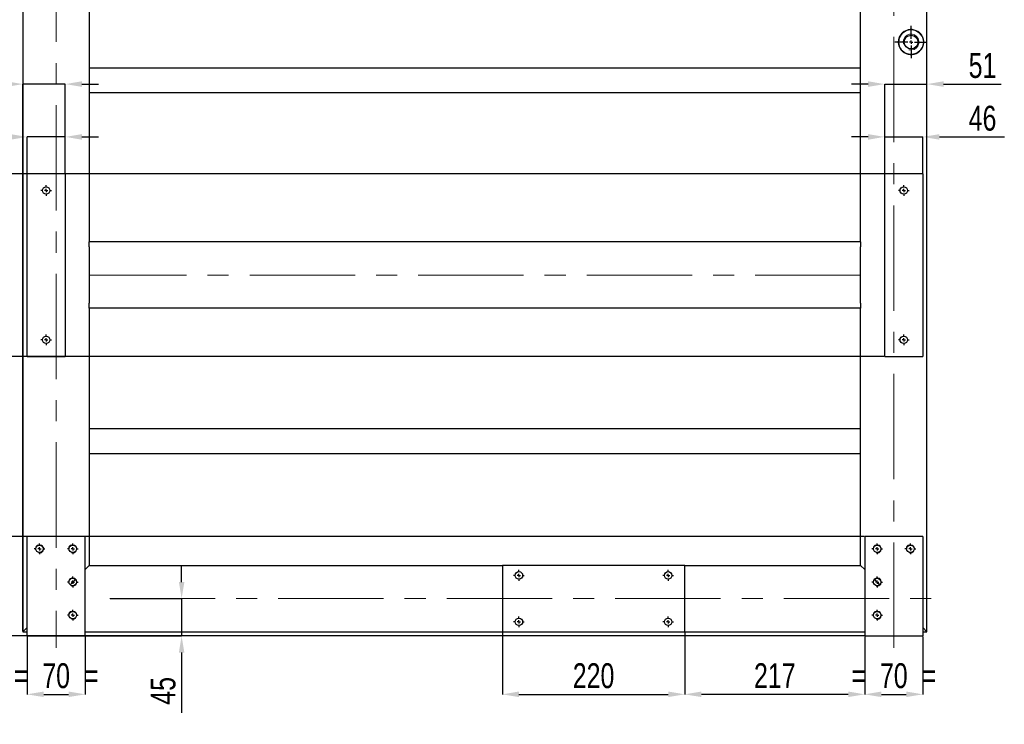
# Model space of a CAD drawing. Header units: millimetres. Extents: x 5 to 589, y 5 to 415.
# Tile 4 of 15: x 241 to 359, y 60 to 145. Entities that reach past the tile are written whole.
import ezdxf

# ---------------------------------------------------------------- set-up
doc = ezdxf.new("R2010")
doc.units = ezdxf.units.MM
doc.header["$PDSIZE"] = -1
doc.linetypes.add('CENTERX2', pattern=[20.32, 12.7, -2.54, 2.54, -2.54])
for name, color, linetype in [('COTES', 1, 'Continuous'), ('TRAIT-FINS', 9, 'Continuous'), ('TRAIT-MIXTES', 3, 'CENTERX2')]:
    doc.layers.add(name, color=color, linetype=linetype)
doc.layers.add('TRAIT-FORT', color=4, linetype='Continuous', lineweight=25)
doc.styles.add('SLDTEXTSTYLE0', font='TXT', dxfattribs={"width": 0.75})
doc.dimstyles.new('SLDDIMSTYLE2', dxfattribs={"dimtxt": 3, "dimasz": 2, "dimexe": 0, "dimexo": 0.0625, "dimgap": 0.75, "dimtad": 1, "dimdec": 0, "dimlfac": 10, "dimrnd": 1e-09, "dimzin": 12, "dimdsep": 46, "dimtxsty": 'SLDTEXTSTYLE0', "dimsah": 1, "dimcen": 0.09, "dimadec": 0, "dimazin": 3, "dimtfac": 1, "dimtdec": 0, "dimtofl": 0, "dimtmove": 0, "dimatfit": 3, "dimfxl": 1, "dimfrac": 2, "dimtolj": 1, "dimtzin": 12, "dimarcsym": 0})
doc.dimstyles.new('SLDDIMSTYLE7', dxfattribs={"dimtxt": 3, "dimasz": 2, "dimexe": 0, "dimexo": 0.0625, "dimgap": 0.75, "dimtad": 1, "dimdec": 0, "dimlfac": 10, "dimrnd": 1e-09, "dimzin": 12, "dimdsep": 46, "dimtxsty": 'SLDTEXTSTYLE0', "dimsah": 1, "dimcen": 0.09, "dimadec": 0, "dimazin": 3, "dimtfac": 1, "dimtdec": 0, "dimtmove": 0, "dimatfit": 0, "dimfxl": 1, "dimfrac": 2, "dimtolj": 1, "dimtzin": 12, "dimarcsym": 0})

# ---------------------------------------------------------------- blocks, each defined once
blk = doc.blocks.new('_D_64')
at = {"layer": 'COTES', "color": 0, "lineweight": -2, "transparency": 16777216}
for p, q in [((260.07, 77.43), (260.07, 79.43)), ((251.47, 75.43), (260.07, 75.43)), ((260.07, 75.43), (260.07, 70.93)), ((248.5, 70.93), (260.07, 70.93)), ((260.07, 68.93), (260.07, 61.68))]:
    blk.add_line(p, q, dxfattribs=at)
at = {"layer": 'COTES', "color": 0, "transparency": 16777216}
for points in [[(259.74, 77.43), (260.4, 77.43), (260.07, 75.43)], [(259.74, 68.93), (260.4, 68.93), (260.07, 70.93)]]:
    blk.add_solid(points, dxfattribs=at)
at = {"layer": 'Defpoints', "color": 0, "transparency": 16777216}
for p in [(251.4, 75.43), (248.44, 70.93), (260.07, 70.93)]:
    blk.add_point(p, dxfattribs=at)
at = {"layer": 'COTES', "color": 0, "transparency": 16777216, "insert": (256.32, 64.31), "char_height": 3, "attachment_point": 2, "rotation": 90, "style": 'SLDTEXTSTYLE0'}
blk.add_mtext('\\A1;45', dxfattribs=at)
blk = doc.blocks.new('_D_73')
at = {"layer": 'COTES', "color": 0, "lineweight": -2, "transparency": 16777216}
for p, q in [((344.78, 126.63), (236.27, 126.63)), ((236.27, 106.63), (236.27, 124.63)), ((344.78, 104.63), (236.27, 104.63))]:
    blk.add_line(p, q, dxfattribs=at)
at = {"layer": 'COTES', "color": 0, "transparency": 16777216}
for points in [[(235.94, 124.63), (236.6, 124.63), (236.27, 126.63)], [(235.94, 106.63), (236.6, 106.63), (236.27, 104.63)]]:
    blk.add_solid(points, dxfattribs=at)
at = {"layer": 'Defpoints', "color": 0, "transparency": 16777216}
for p in [(236.27, 126.63), (344.84, 126.63), (344.84, 104.63)]:
    blk.add_point(p, dxfattribs=at)
at = {"layer": 'COTES', "color": 0, "transparency": 16777216, "insert": (232.52, 115.63), "char_height": 3, "attachment_point": 2, "rotation": 90, "style": 'SLDTEXTSTYLE0'}
blk.add_mtext('\\A1;220', dxfattribs=at)
blk = doc.blocks.new('_D_74')
at = {"layer": 'COTES', "color": 0, "lineweight": -2, "transparency": 16777216}
for p, q in [((342.38, 82.93), (236.27, 82.93)), ((236.27, 80.93), (236.27, 72.93)), ((342.38, 70.93), (236.27, 70.93))]:
    blk.add_line(p, q, dxfattribs=at)
at = {"layer": 'COTES', "color": 0, "transparency": 16777216}
for points in [[(235.94, 80.93), (236.6, 80.93), (236.27, 82.93)], [(235.94, 72.93), (236.6, 72.93), (236.27, 70.93)]]:
    blk.add_solid(points, dxfattribs=at)
at = {"layer": 'Defpoints', "color": 0, "transparency": 16777216}
for p in [(342.44, 82.93), (236.27, 70.93), (342.44, 70.93)]:
    blk.add_point(p, dxfattribs=at)
at = {"layer": 'COTES', "color": 0, "transparency": 16777216, "insert": (232.52, 76.93), "char_height": 3, "attachment_point": 2, "rotation": 90, "style": 'SLDTEXTSTYLE0'}
blk.add_mtext('\\A1;120', dxfattribs=at)
blk = doc.blocks.new('_D_75')
at = {"layer": 'COTES', "color": 0, "lineweight": -2, "transparency": 16777216}
for p, q in [((241.38, 104.63), (236.27, 104.63)), ((236.27, 84.93), (236.27, 102.63)), ((241.38, 82.93), (236.27, 82.93))]:
    blk.add_line(p, q, dxfattribs=at)
at = {"layer": 'COTES', "color": 0, "transparency": 16777216}
for points in [[(235.94, 102.63), (236.6, 102.63), (236.27, 104.63)], [(235.94, 84.93), (236.6, 84.93), (236.27, 82.93)]]:
    blk.add_solid(points, dxfattribs=at)
at = {"layer": 'Defpoints', "color": 0, "transparency": 16777216}
for p in [(236.27, 104.63), (241.44, 104.63), (241.44, 82.93)]:
    blk.add_point(p, dxfattribs=at)
at = {"layer": 'COTES', "color": 0, "transparency": 16777216, "insert": (232.52, 93.78), "char_height": 3, "attachment_point": 2, "rotation": 90, "style": 'SLDTEXTSTYLE0'}
blk.add_mtext('\\A1;217', dxfattribs=at)
blk = doc.blocks.new('_D_80')
at = {"layer": 'COTES', "color": 0, "lineweight": -2, "transparency": 16777216}
for p, q in [((298.74, 71.37), (298.74, 63.89)), ((320.74, 71.37), (320.74, 63.89)), ((300.74, 63.89), (318.74, 63.89))]:
    blk.add_line(p, q, dxfattribs=at)
at = {"layer": 'COTES', "color": 0, "transparency": 16777216}
for points in [[(300.74, 64.23), (300.74, 63.56), (298.74, 63.89)], [(318.74, 64.23), (318.74, 63.56), (320.74, 63.89)]]:
    blk.add_solid(points, dxfattribs=at)
at = {"layer": 'Defpoints', "color": 0, "transparency": 16777216}
for p in [(298.74, 71.43), (320.74, 71.43), (320.74, 63.89)]:
    blk.add_point(p, dxfattribs=at)
at = {"layer": 'COTES', "color": 0, "transparency": 16777216, "insert": (309.74, 67.64), "char_height": 3, "attachment_point": 2, "style": 'SLDTEXTSTYLE0'}
blk.add_mtext('\\A1;220', dxfattribs=at)
blk = doc.blocks.new('_D_81')
at = {"layer": 'COTES', "color": 0, "lineweight": -2, "transparency": 16777216}
for p, q in [((342.44, 70.87), (342.44, 63.89)), ((349.44, 70.87), (349.44, 63.89)), ((344.44, 63.89), (347.44, 63.89))]:
    blk.add_line(p, q, dxfattribs=at)
at = {"layer": 'COTES', "color": 0, "transparency": 16777216}
for points in [[(344.44, 64.23), (344.44, 63.56), (342.44, 63.89)], [(347.44, 64.23), (347.44, 63.56), (349.44, 63.89)]]:
    blk.add_solid(points, dxfattribs=at)
at = {"layer": 'Defpoints', "color": 0, "transparency": 16777216}
for p in [(342.44, 70.93), (349.44, 70.93), (349.44, 63.89)]:
    blk.add_point(p, dxfattribs=at)
at = {"layer": 'COTES', "color": 0, "transparency": 16777216, "insert": (345.94, 67.64), "char_height": 3, "attachment_point": 2, "style": 'SLDTEXTSTYLE0'}
blk.add_mtext('\\A1;=  70  =', dxfattribs=at)
blk = doc.blocks.new('_D_82')
at = {"layer": 'COTES', "color": 0, "lineweight": -2, "transparency": 16777216}
for p, q in [((320.74, 71.37), (320.74, 63.89)), ((342.44, 70.87), (342.44, 63.89)), ((340.44, 63.89), (322.74, 63.89))]:
    blk.add_line(p, q, dxfattribs=at)
at = {"layer": 'COTES', "color": 0, "transparency": 16777216}
for points in [[(322.74, 64.23), (322.74, 63.56), (320.74, 63.89)], [(340.44, 64.23), (340.44, 63.56), (342.44, 63.89)]]:
    blk.add_solid(points, dxfattribs=at)
at = {"layer": 'Defpoints', "color": 0, "transparency": 16777216}
for p in [(320.74, 71.43), (342.44, 70.93), (320.74, 63.89)]:
    blk.add_point(p, dxfattribs=at)
at = {"layer": 'COTES', "color": 0, "transparency": 16777216, "insert": (331.59, 67.64), "char_height": 3, "attachment_point": 2, "style": 'SLDTEXTSTYLE0'}
blk.add_mtext('\\A1;217', dxfattribs=at)
blk = doc.blocks.new('_D_86')
at = {"layer": 'COTES', "color": 0, "lineweight": -2, "transparency": 16777216}
for p, q in [((241.44, 70.87), (241.44, 63.89)), ((248.44, 70.87), (248.44, 63.89)), ((243.44, 63.89), (246.44, 63.89))]:
    blk.add_line(p, q, dxfattribs=at)
at = {"layer": 'COTES', "color": 0, "transparency": 16777216}
for points in [[(243.44, 64.23), (243.44, 63.56), (241.44, 63.89)], [(246.44, 64.23), (246.44, 63.56), (248.44, 63.89)]]:
    blk.add_solid(points, dxfattribs=at)
at = {"layer": 'Defpoints', "color": 0, "transparency": 16777216}
for p in [(241.44, 70.93), (248.44, 70.93), (248.44, 63.89)]:
    blk.add_point(p, dxfattribs=at)
at = {"layer": 'COTES', "color": 0, "transparency": 16777216, "insert": (244.94, 67.64), "char_height": 3, "attachment_point": 2, "style": 'SLDTEXTSTYLE0'}
blk.add_mtext('\\A1;=  70  =', dxfattribs=at)
blk = doc.blocks.new('_D_87')
at = {"layer": 'COTES', "color": 0, "lineweight": -2, "transparency": 16777216}
for p, q in [((239.44, 131.09), (232.03, 131.09)), ((241.44, 126.69), (241.44, 131.09)), ((246.04, 131.09), (241.44, 131.09)), ((246.04, 126.69), (246.04, 131.09)), ((248.04, 131.09), (250.04, 131.09))]:
    blk.add_line(p, q, dxfattribs=at)
at = {"layer": 'COTES', "color": 0, "transparency": 16777216}
for points in [[(239.44, 131.42), (239.44, 130.75), (241.44, 131.09)], [(248.04, 131.42), (248.04, 130.75), (246.04, 131.09)]]:
    blk.add_solid(points, dxfattribs=at)
at = {"layer": 'Defpoints', "color": 0, "transparency": 16777216}
for p in [(241.44, 131.09), (241.44, 126.63), (246.04, 126.63)]:
    blk.add_point(p, dxfattribs=at)
at = {"layer": 'COTES', "color": 0, "transparency": 16777216, "insert": (234.66, 134.84), "char_height": 3, "attachment_point": 2, "style": 'SLDTEXTSTYLE0'}
blk.add_mtext('\\A1;46', dxfattribs=at)
blk = doc.blocks.new('_D_88')
at = {"layer": 'COTES', "color": 0, "lineweight": -2, "transparency": 16777216}
for p, q in [((342.84, 131.09), (340.84, 131.09)), ((344.84, 126.69), (344.84, 131.09)), ((344.84, 131.09), (349.44, 131.09)), ((349.44, 126.69), (349.44, 131.09)), ((351.44, 131.09), (359.27, 131.09))]:
    blk.add_line(p, q, dxfattribs=at)
at = {"layer": 'COTES', "color": 0, "transparency": 16777216}
for points in [[(342.84, 131.42), (342.84, 130.75), (344.84, 131.09)], [(351.44, 131.42), (351.44, 130.75), (349.44, 131.09)]]:
    blk.add_solid(points, dxfattribs=at)
at = {"layer": 'Defpoints', "color": 0, "transparency": 16777216}
for p in [(344.84, 131.09), (344.84, 126.63), (349.44, 126.63)]:
    blk.add_point(p, dxfattribs=at)
at = {"layer": 'COTES', "color": 0, "transparency": 16777216, "insert": (356.64, 134.84), "char_height": 3, "attachment_point": 2, "style": 'SLDTEXTSTYLE0'}
blk.add_mtext('\\A1;46', dxfattribs=at)
blk = doc.blocks.new('_D_89')
at = {"layer": 'COTES', "color": 0, "lineweight": -2, "transparency": 16777216}
for p, q in [((342.84, 137.45), (340.84, 137.45)), ((344.84, 126.69), (344.84, 137.45)), ((344.84, 137.45), (349.94, 137.45)), ((349.94, 71.49), (349.94, 137.45)), ((351.94, 137.45), (358.89, 137.45))]:
    blk.add_line(p, q, dxfattribs=at)
at = {"layer": 'COTES', "color": 0, "transparency": 16777216}
for points in [[(342.84, 137.79), (342.84, 137.12), (344.84, 137.45)], [(351.94, 137.79), (351.94, 137.12), (349.94, 137.45)]]:
    blk.add_solid(points, dxfattribs=at)
at = {"layer": 'Defpoints', "color": 0, "transparency": 16777216}
for p in [(349.94, 137.45), (344.84, 126.63), (349.94, 71.43)]:
    blk.add_point(p, dxfattribs=at)
at = {"layer": 'COTES', "color": 0, "transparency": 16777216, "insert": (356.64, 141.2), "char_height": 3, "attachment_point": 2, "style": 'SLDTEXTSTYLE0'}
blk.add_mtext('\\A1;51', dxfattribs=at)
blk = doc.blocks.new('_D_90')
at = {"layer": 'COTES', "color": 0, "lineweight": -2, "transparency": 16777216}
for p, q in [((238.94, 137.45), (232.41, 137.45)), ((240.94, 71.49), (240.94, 137.45)), ((246.04, 137.45), (240.94, 137.45)), ((246.04, 126.69), (246.04, 137.45)), ((248.04, 137.45), (250.04, 137.45))]:
    blk.add_line(p, q, dxfattribs=at)
at = {"layer": 'COTES', "color": 0, "transparency": 16777216}
for points in [[(238.94, 137.79), (238.94, 137.12), (240.94, 137.45)], [(248.04, 137.79), (248.04, 137.12), (246.04, 137.45)]]:
    blk.add_solid(points, dxfattribs=at)
at = {"layer": 'Defpoints', "color": 0, "transparency": 16777216}
for p in [(240.94, 137.45), (246.04, 126.63), (240.94, 71.43)]:
    blk.add_point(p, dxfattribs=at)
at = {"layer": 'COTES', "color": 0, "transparency": 16777216, "insert": (234.66, 141.2), "char_height": 3, "attachment_point": 2, "style": 'SLDTEXTSTYLE0'}
blk.add_mtext('\\A1;51', dxfattribs=at)
blk = doc.blocks.new('SW_CENTERMARKSYMBOL_21')
at = {"layer": 'TRAIT-MIXTES', "color": 0}
for p, q in [((-0.4, 0), (-0.65, 0)), ((0, 0), (-0.2, 0)), ((0, 0.4), (0, 0.65)), ((0, 0), (0, 0.2)), ((0, 0), (0, -0.2)), ((0, 0), (0.2, 0)), ((0.4, 0), (0.65, 0)), ((0, -0.4), (0, -0.65))]:
    blk.add_line(p, q, dxfattribs=at)
blk = doc.blocks.new('SW_CENTERMARKSYMBOL_22')
at = {"layer": 'TRAIT-MIXTES', "color": 0}
for p, q in [((-0.4, 0), (-0.65, 0)), ((0, 0), (-0.2, 0)), ((0, 0.4), (0, 0.65)), ((0, 0), (0, 0.2)), ((0, 0), (0, -0.2)), ((0, 0), (0.2, 0)), ((0.4, 0), (0.65, 0)), ((0, -0.4), (0, -0.65))]:
    blk.add_line(p, q, dxfattribs=at)
blk = doc.blocks.new('SW_CENTERMARKSYMBOL_23')
at = {"layer": 'TRAIT-MIXTES', "color": 0}
for p, q in [((0, 0.4), (0, 1.95)), ((-0.4, 0), (-1.95, 0)), ((0, 0), (-0.2, 0)), ((0, 0), (0, 0.2)), ((0, 0), (0, -0.2)), ((0, 0), (0.2, 0)), ((0.4, 0), (1.95, 0)), ((0, -0.4), (0, -1.95))]:
    blk.add_line(p, q, dxfattribs=at)
blk = doc.blocks.new('SW_CENTERMARKSYMBOL_24')
at = {"layer": 'TRAIT-MIXTES', "color": 0}
for p, q in [((-0.4, 0), (-0.65, 0)), ((0, 0), (-0.2, 0)), ((0, 0.4), (0, 0.65)), ((0, 0), (0, 0.2)), ((0, 0), (0, -0.2)), ((0, 0), (0.2, 0)), ((0.4, 0), (0.65, 0)), ((0, -0.4), (0, -0.65))]:
    blk.add_line(p, q, dxfattribs=at)
blk = doc.blocks.new('SW_CENTERMARKSYMBOL_25')
at = {"layer": 'TRAIT-MIXTES', "color": 0}
for p, q in [((-0.4, 0), (-0.65, 0)), ((0, 0), (-0.2, 0)), ((0, 0.4), (0, 0.65)), ((0, 0), (0, 0.2)), ((0, 0), (0, -0.2)), ((0, 0), (0.2, 0)), ((0.4, 0), (0.65, 0)), ((0, -0.4), (0, -0.65))]:
    blk.add_line(p, q, dxfattribs=at)
blk = doc.blocks.new('SW_CENTERMARKSYMBOL_26')
at = {"layer": 'TRAIT-MIXTES', "color": 0}
for p, q in [((-0.4, 0), (-0.65, 0)), ((0, 0), (-0.2, 0)), ((0, 0.4), (0, 0.65)), ((0, 0), (0, 0.2)), ((0, 0), (0, -0.2)), ((0, 0), (0.2, 0)), ((0.4, 0), (0.65, 0)), ((0, -0.4), (0, -0.65))]:
    blk.add_line(p, q, dxfattribs=at)
blk = doc.blocks.new('SW_CENTERMARKSYMBOL_27')
at = {"layer": 'TRAIT-MIXTES', "color": 0}
for p, q in [((-0.4, 0), (-0.65, 0)), ((0, 0), (-0.2, 0)), ((0, 0.4), (0, 0.65)), ((0, 0), (0, 0.2)), ((0, 0), (0, -0.2)), ((0, 0), (0.2, 0)), ((0.4, 0), (0.65, 0)), ((0, -0.4), (0, -0.65))]:
    blk.add_line(p, q, dxfattribs=at)
blk = doc.blocks.new('SW_CENTERMARKSYMBOL_29')
at = {"layer": 'TRAIT-MIXTES', "color": 0}
for p, q in [((-0.4, 0), (-0.65, 0)), ((0, 0), (-0.2, 0)), ((0, 0.4), (0, 0.65)), ((0, 0), (0, 0.2)), ((0, 0), (0, -0.2)), ((0, 0), (0.2, 0)), ((0.4, 0), (0.65, 0)), ((0, -0.4), (0, -0.65))]:
    blk.add_line(p, q, dxfattribs=at)
blk = doc.blocks.new('SW_CENTERMARKSYMBOL_30')
at = {"layer": 'TRAIT-MIXTES', "color": 0}
for p, q in [((-0.4, 0), (-0.65, 0)), ((0, 0), (-0.2, 0)), ((0, 0.4), (0, 0.65)), ((0, 0), (0, 0.2)), ((0, 0), (0, -0.2)), ((0, 0), (0.2, 0)), ((0.4, 0), (0.65, 0)), ((0, -0.4), (0, -0.65))]:
    blk.add_line(p, q, dxfattribs=at)
blk = doc.blocks.new('SW_CENTERMARKSYMBOL_31')
at = {"layer": 'TRAIT-MIXTES', "color": 0}
for p, q in [((-0.4, 0), (-0.65, 0)), ((0, 0), (-0.2, 0)), ((0, 0.4), (0, 0.65)), ((0, 0), (0, 0.2)), ((0, 0), (0, -0.2)), ((0, 0), (0.2, 0)), ((0.4, 0), (0.65, 0)), ((0, -0.4), (0, -0.65))]:
    blk.add_line(p, q, dxfattribs=at)
blk = doc.blocks.new('SW_CENTERMARKSYMBOL_32')
at = {"layer": 'TRAIT-MIXTES', "color": 0}
for p, q in [((-0.4, 0), (-0.65, 0)), ((0, 0), (-0.2, 0)), ((0, 0.4), (0, 0.65)), ((0, 0), (0, 0.2)), ((0, 0), (0, -0.2)), ((0, 0), (0.2, 0)), ((0.4, 0), (0.65, 0)), ((0, -0.4), (0, -0.65))]:
    blk.add_line(p, q, dxfattribs=at)
blk = doc.blocks.new('SW_CENTERMARKSYMBOL_58')
at = {"layer": 'TRAIT-MIXTES', "color": 0}
for p, q in [((-0.4, 0), (-0.65, 0)), ((0, 0), (-0.2, 0)), ((0, 0.4), (0, 0.65)), ((0, 0), (0, 0.2)), ((0, 0), (0, -0.2)), ((0, 0), (0.2, 0)), ((0.4, 0), (0.65, 0)), ((0, -0.4), (0, -0.65))]:
    blk.add_line(p, q, dxfattribs=at)
blk = doc.blocks.new('SW_CENTERMARKSYMBOL_59')
at = {"layer": 'TRAIT-MIXTES', "color": 0}
for p, q in [((-0.4, 0), (-0.65, 0)), ((0, 0), (-0.2, 0)), ((0, 0.4), (0, 0.65)), ((0, 0), (0, 0.2)), ((0, 0), (0, -0.2)), ((0, 0), (0.2, 0)), ((0.4, 0), (0.65, 0)), ((0, -0.4), (0, -0.65))]:
    blk.add_line(p, q, dxfattribs=at)
blk = doc.blocks.new('SW_CENTERMARKSYMBOL_60')
at = {"layer": 'TRAIT-MIXTES', "color": 0}
for p, q in [((-0.4, 0), (-0.65, 0)), ((0, 0), (-0.2, 0)), ((0, 0.4), (0, 0.65)), ((0, 0), (0, 0.2)), ((0, 0), (0, -0.2)), ((0, 0), (0.2, 0)), ((0.4, 0), (0.65, 0)), ((0, -0.4), (0, -0.65))]:
    blk.add_line(p, q, dxfattribs=at)
blk = doc.blocks.new('SW_CENTERMARKSYMBOL_61')
at = {"layer": 'TRAIT-MIXTES', "color": 0}
for p, q in [((-0.4, 0), (-0.65, 0)), ((0, 0), (-0.2, 0)), ((0, 0.4), (0, 0.65)), ((0, 0), (0, 0.2)), ((0, 0), (0, -0.2)), ((0, 0), (0.2, 0)), ((0.4, 0), (0.65, 0)), ((0, -0.4), (0, -0.65))]:
    blk.add_line(p, q, dxfattribs=at)
blk = doc.blocks.new('SW_CENTERMARKSYMBOL_62')
at = {"layer": 'TRAIT-MIXTES', "color": 0}
for p, q in [((-0.4, 0), (-0.65, 0)), ((0, 0), (-0.2, 0)), ((0, 0.4), (0, 0.65)), ((0, 0), (0, 0.2)), ((0, 0), (0, -0.2)), ((0, 0), (0.2, 0)), ((0.4, 0), (0.65, 0)), ((0, -0.4), (0, -0.65))]:
    blk.add_line(p, q, dxfattribs=at)
blk = doc.blocks.new('SW_CENTERMARKSYMBOL_63')
at = {"layer": 'TRAIT-MIXTES', "color": 0}
for p, q in [((-0.4, 0), (-0.65, 0)), ((0, 0), (-0.2, 0)), ((0, 0.4), (0, 0.65)), ((0, 0), (0, 0.2)), ((0, 0), (0, -0.2)), ((0, 0), (0.2, 0)), ((0.4, 0), (0.65, 0)), ((0, -0.4), (0, -0.65))]:
    blk.add_line(p, q, dxfattribs=at)

msp = doc.modelspace()

# ---------------------------------------------------------------- linework, layer by layer
at = {"layer": 'TRAIT-FINS', "lineweight": 18}
for centre, radius in [((348.02, 142.52), 0.953), ((242.94, 81.43), 0.5), ((246.94, 81.43), 0.5), ((343.94, 81.43), 0.5), ((347.94, 81.43), 0.5), ((246.94, 77.43), 0.5), ((343.94, 77.43), 0.5), ((246.94, 73.43), 0.5), ((343.94, 73.43), 0.5)]:
    msp.add_arc(centre, radius, 255, 195, dxfattribs=at)
at = {"layer": 'TRAIT-FORT', "lineweight": 25}
for p, q in [((240.94, 358.43), (240.94, 71.43)), ((349.94, 71.43), (349.94, 358.43)), ((248.94, 219.43), (248.94, 118.43)), ((341.94, 118.43), (341.94, 219.43)), ((248.94, 139.43), (341.94, 139.43)), ((248.94, 136.43), (341.94, 136.43)), ((246.04, 126.63), (241.44, 126.63)), ((241.44, 104.63), (241.44, 126.63)), ((246.04, 126.63), (246.04, 104.63)), ((344.84, 104.63), (344.84, 126.63)), ((349.44, 126.63), (344.84, 126.63)), ((349.44, 126.63), (349.44, 104.63)), ((341.94, 118.43), (248.94, 118.43)), ((248.94, 117.83), (248.94, 118.43)), ((248.94, 117.83), (248.94, 111.03)), ((341.94, 118.43), (341.94, 117.83)), ((341.94, 111.03), (341.94, 117.83)), ((248.94, 110.43), (248.94, 111.03)), ((248.94, 110.43), (248.94, 79.43)), ((341.94, 110.43), (248.94, 110.43)), ((341.94, 111.03), (341.94, 110.43)), ((341.94, 79.43), (341.94, 110.43)), ((241.44, 104.63), (246.04, 104.63)), ((344.84, 104.63), (349.44, 104.63)), ((248.94, 95.93), (341.94, 95.93)), ((248.94, 92.93), (341.94, 92.93)), ((248.44, 82.93), (241.44, 82.93)), ((241.44, 70.93), (241.44, 82.93)), ((248.44, 70.93), (248.44, 82.93)), ((349.44, 82.93), (342.44, 82.93)), ((342.44, 82.93), (342.44, 70.93)), ((349.44, 82.93), (349.44, 70.93)), ((248.94, 79.43), (248.44, 78.93)), ((248.44, 78.93), (248.94, 79.43)), ((248.94, 79.43), (298.74, 79.43)), ((320.74, 79.43), (298.74, 79.43)), ((298.74, 79.43), (298.74, 71.43)), ((320.74, 71.43), (320.74, 79.43)), ((320.74, 79.43), (341.94, 79.43)), ((342.44, 78.93), (341.94, 79.43)), ((341.94, 79.43), (342.44, 78.93)), ((247.26, 77.75), (246.62, 77.11)), ((344.26, 77.11), (343.62, 77.75)), ((241.44, 71.93), (240.94, 71.43)), ((240.94, 71.43), (241.44, 71.93)), ((240.94, 71.43), (241.44, 71.43)), ((248.44, 71.43), (298.74, 71.43)), ((298.74, 71.43), (320.74, 71.43)), ((320.74, 71.43), (342.44, 71.43)), ((349.94, 71.43), (349.44, 71.93)), ((349.44, 71.93), (349.94, 71.43)), ((349.44, 71.43), (349.94, 71.43)), ((241.44, 70.93), (248.44, 70.93)), ((342.44, 70.93), (349.44, 70.93))]:
    msp.add_line(p, q, dxfattribs=at)
for centre, radius in [((348.02, 142.52), 1.5), ((348.02, 142.52), 0.833), ((243.74, 124.63), 0.45), ((347.14, 124.63), 0.45), ((243.74, 106.63), 0.45), ((347.14, 106.63), 0.45), ((242.94, 81.43), 0.45), ((246.94, 81.43), 0.45), ((343.94, 81.43), 0.45), ((347.94, 81.43), 0.45), ((300.74, 78.23), 0.45), ((318.74, 78.23), 0.45), ((246.94, 77.43), 0.45), ((343.94, 77.43), 0.45), ((246.94, 73.43), 0.45), ((343.94, 73.43), 0.45), ((300.74, 72.63), 0.45), ((318.74, 72.63), 0.45)]:
    msp.add_circle(centre, radius, dxfattribs=at)
msp.add_arc((348.02, 142.52), 1.5, 28.2514, 331.7486, dxfattribs=at)
msp.add_open_spline([(349.34, 143.23), (349.37, 143.17), (349.4, 143.11), (349.44, 143), (349.46, 142.94), (349.49, 142.82), (349.5, 142.76), (349.52, 142.64), (349.52, 142.58), (349.52, 142.45), (349.52, 142.39), (349.5, 142.3), (349.5, 142.27), (349.49, 142.21), (349.48, 142.18), (349.46, 142.09), (349.44, 142.03), (349.4, 141.92), (349.37, 141.86), (349.34, 141.81)], degree=3, knots=[0, 0, 0, 0, 0.125, 0.125, 0.25, 0.25, 0.375, 0.375, 0.5, 0.5, 0.625, 0.625, 0.6875, 0.6875, 0.75, 0.75, 0.875, 0.875, 1, 1, 1, 1], dxfattribs=at)
at = {"layer": 'TRAIT-MIXTES', "lineweight": 18}
for p, q in [((345.94, 69.49), (345.94, 361.01)), ((244.94, 358.43), (244.94, 69.49)), ((341.94, 114.43), (248.94, 114.43)), ((251.4, 75.43), (351.9, 75.43))]:
    msp.add_line(p, q, dxfattribs=at)

# ---------------------------------------------------------------- block references
at = {"layer": 'TRAIT-MIXTES'}
for name, p in [('SW_CENTERMARKSYMBOL_23', (348.02, 142.52)), ('SW_CENTERMARKSYMBOL_63', (243.74, 124.63)), ('SW_CENTERMARKSYMBOL_22', (347.14, 124.63)), ('SW_CENTERMARKSYMBOL_62', (243.74, 106.63)), ('SW_CENTERMARKSYMBOL_21', (347.14, 106.63)), ('SW_CENTERMARKSYMBOL_27', (242.94, 81.43)), ('SW_CENTERMARKSYMBOL_26', (246.94, 81.43)), ('SW_CENTERMARKSYMBOL_61', (343.94, 81.43)), ('SW_CENTERMARKSYMBOL_60', (347.94, 81.43)), ('SW_CENTERMARKSYMBOL_31', (300.74, 78.23)), ('SW_CENTERMARKSYMBOL_30', (318.74, 78.23)), ('SW_CENTERMARKSYMBOL_24', (246.94, 77.43)), ('SW_CENTERMARKSYMBOL_58', (343.94, 77.43)), ('SW_CENTERMARKSYMBOL_25', (246.94, 73.43)), ('SW_CENTERMARKSYMBOL_59', (343.94, 73.43)), ('SW_CENTERMARKSYMBOL_32', (300.74, 72.63)), ('SW_CENTERMARKSYMBOL_29', (318.74, 72.63))]:
    msp.add_blockref(name, p, dxfattribs=at)

# ---------------------------------------------------------------- dimensions: what is measured, and where the dimension line sits
at = {"layer": 'COTES'}
for base, p1, p2, dimstyle, picture, middle in [((240.94, 137.45), (246.04, 126.63), (240.94, 71.43), 'SLDDIMSTYLE7', '_D_90', (234.66, 137.45)), ((349.94, 137.45), (344.84, 126.63), (349.94, 71.43), 'SLDDIMSTYLE7', '_D_89', (356.64, 137.45)), ((320.74, 63.89), (342.44, 70.93), (320.74, 71.43), 'SLDDIMSTYLE2', '_D_82', (331.59, 63.89))]:
    dim = msp.add_linear_dim(base=base, p1=p1, p2=p2, dimstyle=dimstyle, dxfattribs=at)
    dim.commit()
    dim.dimension.update_dxf_attribs({"geometry": picture, "text_midpoint": middle, "dimtype": 160})
for base, p1, p2, angle, dimstyle, picture, middle in [((241.44, 131.09), (246.04, 126.63), (241.44, 126.63), 0, 'SLDDIMSTYLE7', '_D_87', (234.66, 131.09)), ((344.84, 131.09), (349.44, 126.63), (344.84, 126.63), 0, 'SLDDIMSTYLE7', '_D_88', (356.64, 131.09)), ((236.27, 126.63), (344.84, 104.63), (344.84, 126.63), 90, 'SLDDIMSTYLE2', '_D_73', (236.27, 115.63)), ((236.27, 104.63), (241.44, 82.93), (241.44, 104.63), 90, 'SLDDIMSTYLE2', '_D_75', (236.27, 93.78)), ((236.27, 70.93), (342.44, 82.93), (342.44, 70.93), 90, 'SLDDIMSTYLE2', '_D_74', (236.27, 76.93)), ((260.07, 70.93), (251.4, 75.43), (248.44, 70.93), 90, 'SLDDIMSTYLE7', '_D_64', (260.07, 64.31)), ((320.74, 63.89), (298.74, 71.43), (320.74, 71.43), 0, 'SLDDIMSTYLE2', '_D_80', (309.74, 63.89))]:
    dim = msp.add_linear_dim(base=base, p1=p1, p2=p2, angle=angle, dimstyle=dimstyle, dxfattribs=at)
    dim.commit()
    dim.dimension.update_dxf_attribs({"geometry": picture, "text_midpoint": middle, "dimtype": 160})
for base, p1, p2, picture, middle in [((248.44, 63.89), (241.44, 70.93), (248.44, 70.93), '_D_86', (244.94, 63.89)), ((349.44, 63.89), (342.44, 70.93), (349.44, 70.93), '_D_81', (345.94, 63.89))]:
    dim = msp.add_linear_dim(base=base, p1=p1, p2=p2, text='=  <>  =', dimstyle='SLDDIMSTYLE7', dxfattribs=at)
    dim.commit()
    dim.dimension.update_dxf_attribs({"geometry": picture, "text_midpoint": middle, "dimtype": 160})

doc.saveas('drawing.dxf')
